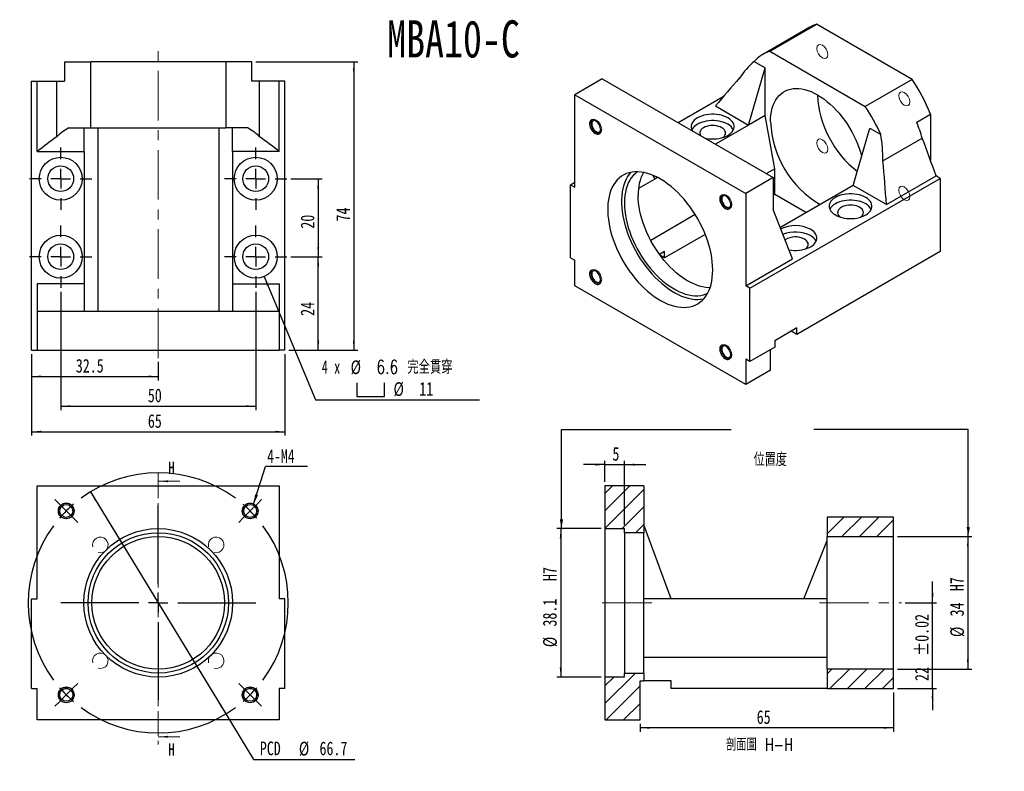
# Model space of a CAD drawing. Header units: millimetres. Extents: x 27 to 279, y 7 to 199.
import ezdxf

# ---------------------------------------------------------------- set-up
doc = ezdxf.new("R2010")
doc.units = ezdxf.units.MM
doc.linetypes.add('CENTER', pattern=[10.16, 6.35, -1.27, 1.27, -1.27])
doc.linetypes.add('CENTERX2', pattern=[20.32, 12.7, -2.54, 2.54, -2.54])
doc.layers.add('FORMAT', color=7, linetype='Continuous')
doc.styles.add('SLDTEXTSTYLE0', font='TXT', dxfattribs={"width": 0.75})
doc.styles.add('SLDTEXTSTYLE1', font='TXT', dxfattribs={"width": 0.75, "bigfont": 'bigfont'})
doc.styles.add('SLDTEXTSTYLE3', font='TXT', dxfattribs={"width": 0.666667})
doc.dimstyles.new('SLDDIMSTYLE0', dxfattribs={"dimtxt": 3.5, "dimasz": 2.5, "dimexe": 0, "dimexo": 0.0625, "dimgap": 0.875, "dimtad": 0, "dimtih": 1, "dimtoh": 1, "dimdec": 1, "dimrnd": 1e-09, "dimzin": 12, "dimdsep": 46, "dimtxsty": 'SLDTEXTSTYLE0', "dimsah": 1, "dimcen": 0, "dimadec": 0, "dimazin": 3, "dimtfac": 1, "dimtdec": 1, "dimtmove": 0, "dimatfit": 3, "dimfxl": 1, "dimfrac": 2, "dimtolj": 1, "dimtzin": 12, "dimarcsym": 0})
doc.dimstyles.new('SLDDIMSTYLE1', dxfattribs={"dimtxt": 0.18, "dimasz": 2.5, "dimexe": 0, "dimexo": 0.0625, "dimgap": 0, "dimtad": 0, "dimtih": 1, "dimtoh": 1, "dimdec": 0, "dimrnd": 1e-09, "dimzin": 0, "dimdsep": 46, "dimtxsty": 'Standard', "dimsah": 1, "dimcen": 0.09, "dimadec": 0, "dimazin": 0, "dimtfac": 2.5, "dimtdec": 0, "dimtofl": 0, "dimtmove": 0, "dimatfit": 3, "dimfxl": 1, "dimfrac": 2, "dimtolj": 1, "dimtzin": 0, "dimarcsym": 0})
doc.dimstyles.new('SLDDIMSTYLE2', dxfattribs={"dimtxt": 3.5, "dimasz": 2.5, "dimexe": 0, "dimexo": 0.0625, "dimgap": 0.875, "dimtad": 1, "dimrnd": 1e-09, "dimzin": 12, "dimdsep": 46, "dimtxsty": 'SLDTEXTSTYLE0', "dimsah": 1, "dimcen": 0.09, "dimadec": 0, "dimazin": 3, "dimtol": 1, "dimtp": 0.02, "dimtm": 0.02, "dimtfac": 1, "dimtmove": 0, "dimatfit": 0, "dimfxl": 1, "dimfrac": 2, "dimtolj": 1, "dimarcsym": 0})
doc.dimstyles.new('SLDDIMSTYLE3', dxfattribs={"dimtxt": 3.5, "dimasz": 2.5, "dimexe": 0, "dimexo": 0.0625, "dimgap": 0.875, "dimtad": 1, "dimrnd": 1e-09, "dimzin": 12, "dimdsep": 46, "dimtxsty": 'SLDTEXTSTYLE0', "dimsah": 1, "dimcen": 0.09, "dimadec": 0, "dimazin": 3, "dimtfac": 1, "dimtofl": 0, "dimtmove": 0, "dimatfit": 3, "dimfxl": 1, "dimfrac": 2, "dimtolj": 1, "dimtzin": 12, "dimarcsym": 0})
doc.dimstyles.new('SLDDIMSTYLE4', dxfattribs={"dimtxt": 3.5, "dimasz": 2.5, "dimexe": 0, "dimexo": 0.0625, "dimgap": 0.875, "dimtad": 1, "dimrnd": 1e-09, "dimzin": 12, "dimdsep": 46, "dimtxsty": 'SLDTEXTSTYLE0', "dimsah": 1, "dimcen": 0.09, "dimadec": 0, "dimazin": 3, "dimtfac": 1, "dimtmove": 0, "dimatfit": 0, "dimfxl": 1, "dimfrac": 2, "dimtolj": 1, "dimtzin": 12, "dimarcsym": 0})
doc.dimstyles.new('SLDDIMSTYLE5', dxfattribs={"dimtxt": 3.5, "dimasz": 2.5, "dimexe": 0, "dimexo": 0.0625, "dimgap": 0.875, "dimtad": 1, "dimdec": 1, "dimrnd": 1e-09, "dimzin": 12, "dimdsep": 46, "dimtxsty": 'SLDTEXTSTYLE0', "dimsah": 1, "dimcen": 0.09, "dimadec": 0, "dimazin": 3, "dimtfac": 1, "dimtdec": 1, "dimtofl": 0, "dimtmove": 0, "dimatfit": 3, "dimfxl": 1, "dimfrac": 2, "dimtolj": 1, "dimtzin": 12, "dimarcsym": 0})
doc.dimstyles.new('SLDDIMSTYLE7', dxfattribs={"dimtxt": 3.5, "dimasz": 2.5, "dimexe": 0, "dimexo": 0.0625, "dimgap": 0.875, "dimtad": 0, "dimtih": 1, "dimtoh": 1, "dimdec": 1, "dimrnd": 1e-09, "dimzin": 12, "dimdsep": 46, "dimtxsty": 'SLDTEXTSTYLE0', "dimsah": 1, "dimcen": 0, "dimadec": 0, "dimazin": 3, "dimtfac": 1, "dimtofl": 0, "dimtmove": 0, "dimatfit": 3, "dimfxl": 1, "dimfrac": 2, "dimtolj": 1, "dimtzin": 12, "dimarcsym": 0})

# ---------------------------------------------------------------- blocks, each defined once
blk = doc.blocks.new('_D')
at = {"layer": 'FORMAT', "color": 7}
for p, q in [((44.74, 78.23), (79.46, 21.28)), ((79.46, 21.28), (86.56, 9.63)), ((86.56, 9.63), (112.5, 9.63))]:
    blk.add_line(p, q, dxfattribs=at)
for points in [[(44.74, 78.23), (45.83, 75.97), (46.26, 76.23)], [(79.46, 21.28), (78.37, 23.55), (77.95, 23.29)]]:
    blk.add_solid(points, dxfattribs=at)
at = {"layer": 'FORMAT', "color": 7, "char_height": 3.5, "attachment_point": 1, "style": 'SLDTEXTSTYLE0'}
for s, insert in [('PCD', (88.15, 14.2)), ('%%c', (98.17, 14.14)), ('66.7', (103.45, 14.2))]:
    blk.add_mtext(s, dxfattribs=dict(at, insert=insert))
blk = doc.blocks.new('SW_NOTE_0')
at = {"layer": 'FORMAT', "color": 0}
blk.add_line((10.7, 0), (0, 0), dxfattribs=at)
at = {"layer": 'FORMAT', "color": 0, "insert": (0.4, 4.39), "char_height": 3.44, "attachment_point": 1, "style": 'SLDTEXTSTYLE0'}
blk.add_mtext('4-M4', dxfattribs=at)
blk = doc.blocks.new('SW_CENTERMARKSYMBOL_0')
at = {"layer": 'FORMAT', "color": 0}
for p, q in [((-48.93, 48.93), (-50.1, 50.1)), ((-47.16, 47.16), (-48.93, 48.93)), ((-23.58, 28.58), (-23.58, 48.58)), ((0, 47.16), (1.77, 48.93)), ((1.77, 48.93), (2.93, 50.1)), ((-47.16, 47.16), (-45.4, 45.4)), ((0, 47.16), (-1.77, 45.4)), ((-45.4, 45.4), (-44.23, 44.23)), ((-1.77, 45.4), (-2.93, 44.23)), ((-23.58, 23.58), (-23.58, 26.08)), ((-28.58, 23.58), (-48.58, 23.58)), ((-23.58, 23.58), (-26.08, 23.58)), ((-23.58, 23.58), (-23.58, 21.08)), ((-23.58, 23.58), (-21.08, 23.58)), ((-18.58, 23.58), (1.42, 23.58)), ((-23.58, 18.58), (-23.58, -1.42)), ((-45.4, 1.77), (-44.23, 2.93)), ((-1.77, 1.77), (-2.93, 2.93)), ((-47.16, 0), (-48.93, -1.77)), ((-47.16, 0), (-45.4, 1.77)), ((0, 0), (-1.77, 1.77)), ((0, 0), (1.77, -1.77)), ((-48.93, -1.77), (-50.1, -2.93)), ((1.77, -1.77), (2.93, -2.93))]:
    blk.add_line(p, q, dxfattribs=at)
for start, end in [(53.5901, 126.4099), (130.705, 135), (45, 49.295), (135, 139.295), (40.705, 45), (143.5901, 216.4099), (323.5901, 36.4099), (220.705, 225), (225, 229.295), (310.705, 315), (315, 319.295), (233.5901, 306.4099)]:
    blk.add_arc((-23.58, 23.58), 33.35, start, end, dxfattribs=at)
blk = doc.blocks.new('_D_1')
at = {"layer": 'FORMAT', "color": 7}
for p, q in [((260.63, 49.76), (260.63, 55.26)), ((253.63, 49.76), (261.63, 49.76)), ((260.63, 27.76), (260.63, 49.76)), ((251.63, 27.76), (261.63, 27.76)), ((260.63, 27.76), (260.63, 22.26))]:
    blk.add_line(p, q, dxfattribs=at)
for points in [[(260.63, 49.76), (260.88, 52.26), (260.38, 52.26)], [(260.63, 27.76), (260.38, 25.26), (260.88, 25.26)]]:
    blk.add_solid(points, dxfattribs=at)
at = {"layer": 'FORMAT', "color": 7, "char_height": 3.5, "attachment_point": 1, "rotation": 90, "style": 'SLDTEXTSTYLE0'}
for s, insert in [('±0.02', (256.12, 36.2)), ('22', (256.12, 29.72))]:
    blk.add_mtext(s, dxfattribs=dict(at, insert=insert))
blk = doc.blocks.new('_D_2')
at = {"layer": 'FORMAT', "color": 7}
for p, q in [((251.63, 66.76), (270.68, 66.76)), ((269.68, 66.76), (269.68, 32.76)), ((251.63, 32.76), (270.68, 32.76))]:
    blk.add_line(p, q, dxfattribs=at)
for points in [[(269.68, 66.76), (269.43, 64.26), (269.93, 64.26)], [(269.68, 32.76), (269.93, 35.26), (269.43, 35.26)]]:
    blk.add_solid(points, dxfattribs=at)
at = {"layer": 'FORMAT', "color": 7, "char_height": 3.5, "attachment_point": 1, "rotation": 90, "style": 'SLDTEXTSTYLE0'}
for s, insert in [('H7', (265.12, 52.76)), ('34', (265.12, 46.28)), ('%%c', (265.17, 41))]:
    blk.add_mtext(s, dxfattribs=dict(at, insert=insert))
blk = doc.blocks.new('_D_3')
at = {"layer": 'FORMAT', "color": 7}
for p, q in [((176.63, 80.76), (176.63, 86.21)), ((181.63, 69.81), (181.63, 86.21)), ((176.63, 85.21), (171.13, 85.21)), ((176.63, 85.21), (181.63, 85.21)), ((181.63, 85.21), (187.13, 85.21))]:
    blk.add_line(p, q, dxfattribs=at)
for points in [[(176.63, 85.21), (174.13, 85.46), (174.13, 84.96)], [(181.63, 85.21), (184.13, 84.96), (184.13, 85.46)]]:
    blk.add_solid(points, dxfattribs=at)
at = {"layer": 'FORMAT', "color": 7, "insert": (178.55, 89.73), "char_height": 3.5, "attachment_point": 1, "style": 'SLDTEXTSTYLE0'}
blk.add_mtext('5', dxfattribs=at)
blk = doc.blocks.new('_D_4')
at = {"layer": 'FORMAT', "color": 7}
for p, q in [((175.63, 68.81), (164.29, 68.81)), ((165.29, 68.81), (165.29, 30.71)), ((175.63, 30.71), (164.29, 30.71))]:
    blk.add_line(p, q, dxfattribs=at)
for points in [[(165.29, 68.81), (165.04, 66.31), (165.54, 66.31)], [(165.29, 30.71), (165.54, 33.21), (165.04, 33.21)]]:
    blk.add_solid(points, dxfattribs=at)
at = {"layer": 'FORMAT', "color": 7, "char_height": 3.5, "attachment_point": 1, "rotation": 90, "style": 'SLDTEXTSTYLE0'}
for s, insert in [('H7', (160.72, 55.37)), ('38.1', (160.72, 43.69)), ('%%c', (160.77, 38.41))]:
    blk.add_mtext(s, dxfattribs=dict(at, insert=insert))
blk = doc.blocks.new('_D_5')
at = {"layer": 'FORMAT', "color": 7}
for p, q in [((250.63, 26.76), (250.63, 16.72)), ((185.63, 18.76), (185.63, 16.72)), ((250.63, 17.72), (185.63, 17.72))]:
    blk.add_line(p, q, dxfattribs=at)
for points in [[(185.63, 17.72), (188.13, 17.47), (188.13, 17.97)], [(250.63, 17.72), (248.13, 17.97), (248.13, 17.47)]]:
    blk.add_solid(points, dxfattribs=at)
at = {"layer": 'FORMAT', "color": 7, "insert": (215.54, 22.23), "char_height": 3.5, "attachment_point": 1, "style": 'SLDTEXTSTYLE0'}
blk.add_mtext('65', dxfattribs=at)
blk = doc.blocks.new('_D_6')
at = {"layer": 'FORMAT', "color": 7}
for p, q in [((96.1, 158.54), (104.12, 158.54)), ((103.12, 158.54), (103.12, 138.54)), ((96.1, 138.54), (104.12, 138.54))]:
    blk.add_line(p, q, dxfattribs=at)
for points in [[(103.12, 158.54), (102.87, 156.04), (103.37, 156.04)], [(103.12, 138.54), (103.37, 141.04), (102.87, 141.04)]]:
    blk.add_solid(points, dxfattribs=at)
at = {"layer": 'FORMAT', "color": 7, "insert": (98.61, 145.73), "char_height": 3.5, "attachment_point": 1, "rotation": 90, "style": 'SLDTEXTSTYLE0'}
blk.add_mtext('20', dxfattribs=at)
blk = doc.blocks.new('_D_7')
at = {"layer": 'FORMAT', "color": 7}
for p, q in [((29.6, 113.54), (29.6, 106.81)), ((62.1, 111.54), (62.1, 106.81)), ((29.6, 107.81), (62.1, 107.81))]:
    blk.add_line(p, q, dxfattribs=at)
for points in [[(29.6, 107.81), (32.1, 107.56), (32.1, 108.06)], [(62.1, 107.81), (59.6, 108.06), (59.6, 107.56)]]:
    blk.add_solid(points, dxfattribs=at)
at = {"layer": 'FORMAT', "color": 7, "insert": (40.98, 112.32), "char_height": 3.5, "attachment_point": 1, "style": 'SLDTEXTSTYLE0'}
blk.add_mtext('32.5', dxfattribs=at)
blk = doc.blocks.new('_D_8')
at = {"layer": 'FORMAT', "color": 7}
for p, q in [((37.1, 129.54), (37.1, 99.2)), ((87.1, 129.54), (87.1, 99.2)), ((37.1, 100.2), (87.1, 100.2))]:
    blk.add_line(p, q, dxfattribs=at)
for points in [[(37.1, 100.2), (39.6, 99.95), (39.6, 100.45)], [(87.1, 100.2), (84.6, 100.45), (84.6, 99.95)]]:
    blk.add_solid(points, dxfattribs=at)
at = {"layer": 'FORMAT', "color": 7, "insert": (59.44, 104.72), "char_height": 3.5, "attachment_point": 1, "style": 'SLDTEXTSTYLE0'}
blk.add_mtext('50', dxfattribs=at)
blk = doc.blocks.new('_D_9')
at = {"layer": 'FORMAT', "color": 7}
for p, q in [((29.6, 113.54), (29.6, 92.65)), ((94.6, 113.54), (94.6, 92.65)), ((29.6, 93.65), (94.6, 93.65))]:
    blk.add_line(p, q, dxfattribs=at)
for points in [[(29.6, 93.65), (32.1, 93.4), (32.1, 93.9)], [(94.6, 93.65), (92.1, 93.9), (92.1, 93.4)]]:
    blk.add_solid(points, dxfattribs=at)
at = {"layer": 'FORMAT', "color": 7, "insert": (59.44, 98.16), "char_height": 3.5, "attachment_point": 1, "style": 'SLDTEXTSTYLE0'}
blk.add_mtext('65', dxfattribs=at)
blk = doc.blocks.new('SW_SYMBOL_HOLE_SPOT')
at = {"layer": 'FORMAT', "color": 0}
for p, q in [((0, 875), (0, 75)), ((1600, 75), (1600, 875)), ((0, 75), (1600, 75))]:
    blk.add_line(p, q, dxfattribs=at)
blk = doc.blocks.new('_D_10')
at = {"layer": 'FORMAT'}
for p, q in [((89.22, 133.47), (102.43, 101.82)), ((102.43, 101.82), (144.43, 101.82))]:
    blk.add_line(p, q, dxfattribs=at)
blk.add_solid([(89.22, 133.47), (89.95, 131.06), (90.41, 131.26)], dxfattribs=at)
at = {"layer": 'FORMAT', "xscale": 0.0044707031, "yscale": 0.0044707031, "zscale": 0.0044707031}
blk.add_blockref('SW_SYMBOL_HOLE_SPOT', (112.98, 102.31), dxfattribs=at)
at = {"layer": 'FORMAT', "char_height": 3.5, "attachment_point": 1}
for s, insert, style in [('4 x', (104.02, 112), 'SLDTEXTSTYLE3'), ('%%c', (111.43, 111.95), 'SLDTEXTSTYLE0'), ('6.6 \\M+18AAE\\M+19153\\M+18AD1\\M+190FA', (118.02, 112), 'SLDTEXTSTYLE1'), ('%%c', (122.43, 106.34), 'SLDTEXTSTYLE0'), ('11', (129.02, 106.39), 'SLDTEXTSTYLE0')]:
    blk.add_mtext(s, dxfattribs=dict(at, insert=insert, style=style))
blk = doc.blocks.new('_D_11')
at = {"layer": 'FORMAT', "color": 7}
for p, q in [((96.1, 138.54), (104.12, 138.54)), ((103.12, 114.54), (103.12, 138.54)), ((95.6, 114.54), (104.12, 114.54))]:
    blk.add_line(p, q, dxfattribs=at)
for points in [[(103.12, 138.54), (102.87, 136.04), (103.37, 136.04)], [(103.12, 114.54), (103.37, 117.04), (102.87, 117.04)]]:
    blk.add_solid(points, dxfattribs=at)
at = {"layer": 'FORMAT', "color": 7, "insert": (98.61, 123.37), "char_height": 3.5, "attachment_point": 1, "rotation": 90, "style": 'SLDTEXTSTYLE0'}
blk.add_mtext('24', dxfattribs=at)
blk = doc.blocks.new('_D_12')
at = {"layer": 'FORMAT', "color": 7}
for p, q in [((87.1, 188.54), (113.24, 188.54)), ((112.24, 188.54), (112.24, 114.54)), ((95.6, 114.54), (113.24, 114.54))]:
    blk.add_line(p, q, dxfattribs=at)
for points in [[(112.24, 188.54), (111.99, 186.04), (112.49, 186.04)], [(112.24, 114.54), (112.49, 117.04), (111.99, 117.04)]]:
    blk.add_solid(points, dxfattribs=at)
at = {"layer": 'FORMAT', "color": 7, "insert": (107.73, 147.58), "char_height": 3.5, "attachment_point": 1, "rotation": 90, "style": 'SLDTEXTSTYLE0'}
blk.add_mtext('74', dxfattribs=at)
blk = doc.blocks.new('SW_CENTERMARKSYMBOL_1')
at = {"layer": 'FORMAT', "color": 0}
for p, q in [((0, 5), (0, 8)), ((-5, 0), (-8, 0)), ((0, 0), (-2.5, 0)), ((0, 0), (0, 2.5)), ((0, 0), (0, -2.5)), ((0, 0), (2.5, 0)), ((5, 0), (8, 0)), ((0, -5), (0, -8))]:
    blk.add_line(p, q, dxfattribs=at)
blk = doc.blocks.new('SW_CENTERMARKSYMBOL_2')
at = {"layer": 'FORMAT', "color": 0}
for p, q in [((0, 5), (0, 8)), ((-5, 0), (-8, 0)), ((0, 0), (-2.5, 0)), ((0, 0), (0, 2.5)), ((0, 0), (0, -2.5)), ((0, 0), (2.5, 0)), ((5, 0), (8, 0)), ((0, -5), (0, -8))]:
    blk.add_line(p, q, dxfattribs=at)
blk = doc.blocks.new('SW_CENTERMARKSYMBOL_3')
at = {"layer": 'FORMAT', "color": 0}
for p, q in [((0, 5), (0, 8)), ((-5, 0), (-8, 0)), ((0, 0), (-2.5, 0)), ((0, 0), (0, 2.5)), ((0, 0), (0, -2.5)), ((0, 0), (2.5, 0)), ((5, 0), (8, 0)), ((0, -5), (0, -8))]:
    blk.add_line(p, q, dxfattribs=at)
blk = doc.blocks.new('SW_CENTERMARKSYMBOL_4')
at = {"layer": 'FORMAT', "color": 0}
for p, q in [((0, 5), (0, 8)), ((-5, 0), (-8, 0)), ((0, 0), (-2.5, 0)), ((0, 0), (0, 2.5)), ((0, 0), (0, -2.5)), ((0, 0), (2.5, 0)), ((5, 0), (8, 0)), ((0, -5), (0, -8))]:
    blk.add_line(p, q, dxfattribs=at)

msp = doc.modelspace()

# ---------------------------------------------------------------- hatches: boundary and pattern name
at = {"linetype": 'Continuous', "lineweight": 18}
h = msp.add_hatch(dxfattribs=at)
h.set_pattern_fill('ANSI31', style=0)
h.paths.add_polyline_path([(186.629, 67.758), (186.629, 79.758), (176.629, 79.758), (176.629, 68.808), (181.629, 68.808), (181.629, 67.758)], flags=0)
h = msp.add_hatch(dxfattribs=at)
h.set_pattern_fill('ANSI31', style=0)
h.paths.add_polyline_path([(250.629, 66.758), (250.629, 71.758), (233.629, 71.758), (233.629, 66.758)], flags=0)
h = msp.add_hatch(dxfattribs=at)
h.set_pattern_fill('ANSI31', style=0)
h.paths.add_polyline_path([(181.629, 31.758), (181.629, 30.708), (176.629, 30.708), (176.629, 19.758), (185.629, 19.758), (185.629, 29.758), (186.629, 29.758), (186.629, 31.758)], flags=0)
h = msp.add_hatch(dxfattribs=at)
h.set_pattern_fill('ANSI31', style=0)
h.paths.add_polyline_path([(233.629, 32.758), (233.629, 27.758), (250.629, 27.758), (250.629, 32.758)], flags=0)

# ---------------------------------------------------------------- linework, layer by layer
at = {"color": 7, "linetype": 'Continuous', "lineweight": 25}
for p, q in [((229.132, 197.372), (217.111, 190.432)), ((218.863, 191.217), (230.883, 198.156)), ((255.378, 184.016), (230.883, 198.156)), ((218.863, 191.217), (243.357, 177.076)), ((38.102, 188.544), (38.102, 183.544)), ((38.102, 188.544), (44.781, 188.544)), ((79.422, 188.544), (44.781, 188.544)), ((44.781, 171.544), (44.781, 188.544)), ((79.422, 188.544), (79.422, 171.544)), ((86.102, 188.544), (79.422, 188.544)), ((86.102, 183.544), (86.102, 188.544)), ((213.432, 172.306), (217.675, 187.003)), ((214.862, 188.627), (217.675, 187.003)), ((217.675, 174.755), (217.675, 187.003)), ((29.602, 114.544), (29.602, 183.544)), ((29.602, 183.544), (31.102, 183.544)), ((31.102, 165.544), (31.102, 183.544)), ((31.102, 183.544), (36.102, 183.544)), ((36.102, 169.301), (36.102, 183.544)), ((36.102, 183.544), (38.102, 183.544)), ((88.102, 183.544), (86.102, 183.544)), ((88.102, 169.301), (88.102, 183.544)), ((93.102, 183.544), (88.102, 183.544)), ((93.102, 165.544), (93.102, 183.544)), ((94.602, 183.544), (93.102, 183.544)), ((94.602, 114.544), (94.602, 183.544)), ((175.956, 184.148), (168.885, 180.066)), ((175.956, 184.148), (219.796, 158.839)), ((255.378, 184.016), (243.357, 177.076)), ((168.885, 156.386), (168.885, 180.066)), ((168.885, 180.066), (212.725, 154.757)), ((195.404, 172.92), (206.942, 179.58)), ((204.947, 177.204), (213.432, 172.306)), ((217.675, 174.755), (213.432, 172.306)), ((220.15, 161.078), (217.675, 174.755)), ((256.566, 173.061), (260.101, 175.102)), ((260.101, 175.102), (260.101, 163.223)), ((213.432, 172.306), (204.95, 167.409)), ((39.123, 171.544), (44.781, 171.544)), ((43.102, 165.544), (43.102, 171.544)), ((44.781, 171.544), (79.422, 171.544)), ((46.602, 171.544), (46.602, 124.544)), ((77.602, 171.544), (77.602, 124.544)), ((85.08, 171.544), (79.422, 171.544)), ((81.102, 165.544), (81.102, 171.544)), ((240.302, 156.794), (244.545, 171.492)), ((244.545, 171.492), (247.358, 169.868)), ((247.909, 163.14), (257.98, 168.954)), ((31.102, 165.544), (43.102, 165.544)), ((43.102, 165.544), (43.102, 131.544)), ((93.102, 165.544), (81.102, 165.544)), ((81.102, 165.544), (81.102, 131.544)), ((189.391, 158.427), (189.025, 159.361)), ((220.15, 161.078), (218.034, 159.857)), ((220.15, 154.546), (220.15, 161.078)), ((248.788, 151.896), (261.516, 159.243)), ((262.576, 158.631), (261.516, 159.243)), ((167.824, 156.998), (168.885, 157.611)), ((167.824, 138.218), (167.824, 156.998)), ((167.824, 156.998), (168.885, 156.386)), ((189.391, 158.427), (185.237, 156.029)), ((190.118, 158.847), (189.391, 158.427)), ((219.796, 158.839), (212.725, 154.757)), ((213.786, 130.465), (262.576, 158.631)), ((219.796, 158.839), (219.796, 150.674)), ((240.302, 156.794), (221.62, 146.009)), ((248.788, 151.896), (240.302, 156.794)), ((262.576, 158.631), (262.576, 139.851)), ((212.725, 154.757), (212.725, 131.077)), ((220.15, 154.546), (219.796, 154.342)), ((220.15, 154.546), (228.279, 149.853)), ((199.787, 149.323), (188.361, 142.727)), ((224.746, 138.017), (219.796, 150.674)), ((202.348, 144.269), (191.866, 138.218)), ((191.866, 139.851), (190.609, 139.126)), ((191.866, 138.218), (191.866, 139.851)), ((262.576, 139.851), (225.807, 118.624)), ((167.824, 138.218), (168.885, 137.606)), ((168.885, 131.073), (168.885, 137.606)), ((191.866, 138.218), (190.842, 138.809)), ((212.725, 131.077), (224.746, 138.017)), ((43.102, 131.544), (31.102, 131.544)), ((31.102, 131.544), (31.102, 124.544)), ((43.102, 131.544), (43.102, 124.544)), ((81.102, 131.544), (93.102, 131.544)), ((81.102, 131.544), (81.102, 124.544)), ((93.102, 131.544), (93.102, 124.544)), ((212.725, 105.765), (168.885, 131.073)), ((213.786, 130.465), (212.725, 131.077)), ((213.786, 111.685), (213.786, 130.465)), ((31.102, 124.544), (93.102, 124.544)), ((31.102, 124.544), (31.102, 114.544)), ((93.102, 124.544), (93.102, 114.544)), ((225.807, 120.257), (220.15, 116.991)), ((225.807, 118.624), (224.392, 119.441)), ((225.807, 118.624), (225.807, 120.257)), ((220.15, 116.991), (220.15, 115.358)), ((29.602, 114.544), (31.102, 114.544)), ((31.102, 114.544), (93.102, 114.544)), ((94.602, 114.544), (93.102, 114.544)), ((220.15, 115.358), (213.786, 111.685)), ((219.089, 109.438), (219.089, 114.746)), ((213.786, 111.685), (212.725, 112.297)), ((212.725, 112.297), (212.725, 105.765)), ((219.089, 109.438), (212.725, 105.765)), ((31.102, 50.758), (31.102, 79.758)), ((31.102, 79.758), (93.102, 79.758)), ((93.102, 79.758), (93.102, 50.758)), ((176.629, 79.758), (176.629, 68.808)), ((186.629, 79.758), (176.629, 79.758)), ((186.629, 79.758), (186.629, 67.758)), ((233.629, 71.758), (233.629, 66.758)), ((250.629, 71.758), (233.629, 71.758)), ((250.629, 66.758), (250.629, 71.758)), ((176.629, 68.808), (181.629, 68.808)), ((176.629, 68.808), (176.629, 30.708)), ((181.629, 67.758), (181.629, 68.808)), ((193.629, 50.758), (186.629, 69.758)), ((186.629, 67.758), (181.629, 67.758)), ((181.629, 67.758), (181.629, 31.758)), ((186.629, 31.758), (186.629, 67.758)), ((227.629, 50.758), (233.629, 65.758)), ((233.629, 32.758), (233.629, 66.758)), ((233.629, 66.758), (250.629, 66.758)), ((250.629, 32.758), (250.629, 66.758)), ((29.602, 27.758), (29.602, 50.758)), ((29.602, 50.758), (31.102, 50.758)), ((94.602, 50.758), (93.102, 50.758)), ((94.602, 27.758), (94.602, 50.758)), ((193.629, 50.758), (186.629, 50.758)), ((227.629, 50.758), (193.629, 50.758)), ((233.629, 50.758), (227.629, 50.758)), ((233.629, 35.758), (186.629, 35.758)), ((176.629, 30.708), (176.629, 19.758)), ((181.629, 30.708), (176.629, 30.708)), ((181.629, 31.758), (186.629, 31.758)), ((181.629, 30.708), (181.629, 31.758)), ((186.629, 31.758), (186.629, 29.758)), ((250.629, 32.758), (233.629, 32.758)), ((233.629, 32.758), (233.629, 27.758)), ((250.629, 27.758), (250.629, 32.758)), ((185.629, 19.758), (185.629, 29.758)), ((185.629, 29.758), (186.629, 29.758)), ((193.629, 29.758), (186.629, 29.758)), ((193.629, 27.758), (193.629, 29.758)), ((29.602, 27.758), (31.102, 27.758)), ((31.102, 19.758), (31.102, 27.758)), ((38.988, 27.758), (38.051, 27.758)), ((86.152, 27.758), (85.215, 27.758)), ((93.102, 27.758), (93.102, 19.758)), ((94.602, 27.758), (93.102, 27.758)), ((233.629, 27.758), (193.629, 27.758)), ((233.629, 27.758), (250.629, 27.758)), ((93.102, 19.758), (31.102, 19.758)), ((176.629, 19.758), (185.629, 19.758))]:
    msp.add_line(p, q, dxfattribs=at)
at = {"color": 7, "linetype": 'CENTER', "lineweight": 18}
msp.add_line((62.102, 82.939), (62.102, 13.427), dxfattribs=at)
at = {"color": 7, "linetype": 'Continuous', "lineweight": 18}
for p, q in [((67.602, 80.939), (62.102, 80.939)), ((67.602, 15.427), (62.102, 15.427))]:
    msp.add_line(p, q, dxfattribs=at)
at = {"color": 7, "linetype": 'Continuous', "lineweight": 18, "flags": 128}
for points in [[(232.366, 189.523), (232.907, 189.334), (233.366, 189.424), (233.672, 189.776), (233.78, 190.339), (233.672, 191.026), (233.366, 191.733), (232.907, 192.352), (232.366, 192.789), (231.825, 192.977), (231.366, 192.888), (231.059, 192.535), (230.951, 191.972), (231.059, 191.285), (231.366, 190.578), (231.825, 189.959), (232.366, 189.523)], [(251.951, 179.849), (252.059, 179.162), (252.366, 178.455), (252.825, 177.836), (253.366, 177.4), (253.907, 177.211), (254.366, 177.301), (254.672, 177.653), (254.78, 178.216), (254.672, 178.903), (254.366, 179.61), (253.907, 180.229), (253.366, 180.666), (252.825, 180.854), (252.366, 180.765), (252.059, 180.412), (251.951, 179.849)], [(172.981, 172.767), (173.089, 173.329), (173.395, 173.682), (173.854, 173.771), (174.395, 173.583), (174.936, 173.146), (175.395, 172.528), (175.702, 171.821), (175.809, 171.134), (175.702, 170.571), (175.395, 170.218), (174.936, 170.129), (174.395, 170.317), (173.854, 170.754), (173.395, 171.373), (173.089, 172.079), (172.981, 172.767)], [(233.78, 166.089), (233.672, 166.776), (233.366, 167.483), (232.907, 168.102), (232.366, 168.539), (231.825, 168.727), (231.366, 168.638), (231.059, 168.285), (230.951, 167.722), (231.059, 167.035), (231.366, 166.328), (231.825, 165.709), (232.366, 165.273), (232.907, 165.084), (233.366, 165.174), (233.672, 165.526), (233.78, 166.089)], [(253.366, 156.416), (252.825, 156.604), (252.366, 156.515), (252.059, 156.162), (251.951, 155.599), (252.059, 154.912), (252.366, 154.205), (252.825, 153.586), (253.366, 153.15), (253.907, 152.961), (254.366, 153.051), (254.672, 153.403), (254.78, 153.966), (254.672, 154.653), (254.366, 155.36), (253.907, 155.979), (253.366, 156.416)], [(207.745, 154.331), (208.286, 153.894), (208.745, 153.275), (209.052, 152.568), (209.159, 151.881), (209.052, 151.318), (208.745, 150.966), (208.286, 150.876), (207.745, 151.064), (207.204, 151.501), (206.745, 152.12), (206.439, 152.827), (206.331, 153.514), (206.439, 154.077), (206.745, 154.43), (207.204, 154.519), (207.745, 154.331)], [(174.395, 131.806), (173.854, 132.242), (173.395, 132.861), (173.089, 133.568), (172.981, 134.255), (173.089, 134.818), (173.395, 135.171), (173.854, 135.26), (174.395, 135.072), (174.936, 134.635), (175.395, 134.016), (175.702, 133.309), (175.809, 132.622), (175.702, 132.06), (175.395, 131.707), (174.936, 131.618), (174.395, 131.806)], [(209.159, 113.37), (209.052, 112.807), (208.745, 112.454), (208.286, 112.365), (207.745, 112.553), (207.204, 112.99), (206.745, 113.609), (206.439, 114.316), (206.331, 115.003), (206.439, 115.565), (206.745, 115.918), (207.204, 116.007), (207.745, 115.819), (208.286, 115.383), (208.745, 114.764), (209.052, 114.057), (209.159, 113.37)]]:
    msp.add_lwpolyline(points, dxfattribs=at)
at = {"color": 7, "linetype": 'Continuous', "lineweight": 25, "flags": 128}
for points in [[(219.089, 173.122), (219.117, 174.053), (219.201, 174.948), (219.341, 175.801), (219.535, 176.61), (219.783, 177.37), (220.084, 178.078), (220.437, 178.73), (220.839, 179.324), (221.289, 179.857), (221.785, 180.326), (222.325, 180.729), (222.905, 181.064), (223.524, 181.33), (224.178, 181.525), (224.864, 181.649), (225.58, 181.7), (226.321, 181.679), (227.085, 181.586), (227.867, 181.421), (228.664, 181.185), (229.473, 180.88), (230.29, 180.505), (231.11, 180.064), (231.93, 179.558), (232.747, 178.99), (233.556, 178.362), (234.353, 177.677), (235.136, 176.939), (235.899, 176.15), (236.64, 175.315), (237.356, 174.437), (238.042, 173.521), (238.696, 172.571), (239.315, 171.591), (239.895, 170.586), (240.435, 169.56), (240.931, 168.518), (241.381, 167.466), (241.783, 166.408), (242.136, 165.348), (242.437, 164.292), (242.451, 164.238)], [(208.129, 174.143), (207.632, 174.397), (207.085, 174.615), (206.497, 174.793), (205.876, 174.929), (205.231, 175.021), (204.572, 175.067), (203.908, 175.067), (203.249, 175.021), (202.604, 174.929), (201.983, 174.793), (201.395, 174.615), (200.848, 174.397), (200.351, 174.143), (199.91, 173.856), (199.533, 173.54), (199.225, 173.201), (198.989, 172.842), (198.83, 172.47), (198.75, 172.089), (198.75, 171.706), (198.83, 171.325), (198.989, 170.953), (199.08, 170.798)], [(175.562, 170.97), (175.533, 171.32), (175.446, 171.689), (175.305, 172.063), (175.116, 172.426), (174.887, 172.763), (174.627, 173.061), (174.347, 173.306), (174.057, 173.49), (173.771, 173.605), (173.499, 173.646), (173.253, 173.611), (173.044, 173.501), (172.878, 173.322), (172.764, 173.081), (172.705, 172.787), (172.705, 172.452), (172.764, 172.091), (172.878, 171.717), (173.044, 171.347), (173.253, 170.995), (173.499, 170.677), (173.771, 170.404), (174.057, 170.188), (174.347, 170.037), (174.627, 169.959), (174.887, 169.957), (175.116, 170.029), (175.305, 170.174), (175.446, 170.385), (175.533, 170.655), (175.562, 170.97)], [(174.27, 173.362), (174.136, 173.414), (173.889, 173.456), (173.668, 173.423), (173.483, 173.317), (173.344, 173.142), (173.258, 172.907), (173.228, 172.624), (173.258, 172.307), (173.344, 171.972), (173.483, 171.637), (173.668, 171.317), (173.889, 171.028), (174.136, 170.786), (174.395, 170.603), (174.655, 170.487), (174.901, 170.444), (175.123, 170.477), (175.307, 170.584), (175.446, 170.759), (175.533, 170.994), (175.555, 171.135)], [(208.129, 172.51), (207.632, 172.764), (207.085, 172.982), (206.497, 173.16), (205.876, 173.296), (205.231, 173.388), (204.572, 173.434), (203.908, 173.434), (203.249, 173.388), (202.604, 173.296), (201.983, 173.16), (201.395, 172.982), (200.848, 172.764), (200.351, 172.51), (199.91, 172.223), (199.533, 171.907), (199.225, 171.568), (198.989, 171.209), (198.925, 171.081)], [(206.573, 171.612), (206.18, 171.806), (205.738, 171.962), (205.26, 172.076), (204.756, 172.146), (204.24, 172.17), (203.724, 172.146), (203.22, 172.076), (202.742, 171.962), (202.3, 171.806), (201.907, 171.612), (201.57, 171.384), (201.3, 171.13), (201.102, 170.853), (200.981, 170.563), (200.94, 170.265), (200.981, 169.967), (201.102, 169.676), (201.142, 169.608)], [(202.335, 168.919), (202.604, 168.866), (203.249, 168.775), (203.908, 168.728), (204.572, 168.728), (205.231, 168.775), (205.876, 168.866), (206.497, 169.002), (207.085, 169.181), (207.632, 169.398), (208.129, 169.653), (208.57, 169.94), (208.947, 170.255), (209.255, 170.595), (209.491, 170.953), (209.65, 171.325), (209.73, 171.706), (209.73, 172.089), (209.65, 172.47), (209.491, 172.842), (209.255, 173.201), (208.947, 173.54), (208.57, 173.856), (208.129, 174.143)], [(206.859, 169.106), (206.91, 169.145), (207.18, 169.4), (207.378, 169.676), (207.499, 169.967), (207.54, 170.265), (207.499, 170.563), (207.378, 170.853), (207.18, 171.13), (206.91, 171.384), (206.573, 171.612)], [(204.275, 135.139), (204.247, 136.162), (204.162, 137.214), (204.022, 138.289), (203.826, 139.384), (203.575, 140.493), (203.271, 141.613), (202.914, 142.738), (202.507, 143.864), (202.05, 144.986), (201.547, 146.1), (200.998, 147.2), (200.407, 148.282), (199.775, 149.341), (199.106, 150.374), (198.402, 151.375), (197.666, 152.341), (196.901, 153.267), (196.111, 154.15), (195.298, 154.986), (194.467, 155.771), (193.62, 156.502), (192.761, 157.176), (191.894, 157.79), (191.023, 158.342), (190.151, 158.829), (189.281, 159.25), (188.418, 159.602), (187.565, 159.884), (186.725, 160.095), (185.903, 160.234), (185.101, 160.3), (184.323, 160.293), (183.572, 160.213), (182.852, 160.061), (182.165, 159.837), (181.514, 159.542), (180.902, 159.177), (180.332, 158.744), (179.806, 158.244), (179.325, 157.68), (178.893, 157.055), (178.511, 156.37), (178.18, 155.628), (177.903, 154.834), (177.679, 153.989), (177.511, 153.098), (177.398, 152.164), (177.342, 151.191), (177.342, 150.184), (177.398, 149.146), (177.511, 148.082), (177.679, 146.996), (177.903, 145.893), (178.18, 144.778), (178.511, 143.655), (178.893, 142.529), (179.325, 141.404), (179.806, 140.286), (180.332, 139.178), (180.902, 138.087), (181.514, 137.016), (182.165, 135.969), (182.852, 134.952), (183.572, 133.968), (184.323, 133.021), (185.101, 132.116), (185.903, 131.256), (186.725, 130.446), (187.565, 129.687), (188.418, 128.984), (189.281, 128.339), (190.151, 127.756), (191.023, 127.236), (191.894, 126.782), (192.761, 126.396), (193.62, 126.078), (194.467, 125.832), (195.298, 125.657), (196.111, 125.555), (196.901, 125.525), (197.666, 125.568), (198.402, 125.684), (199.106, 125.872), (199.775, 126.132), (200.407, 126.462), (200.998, 126.862), (201.547, 127.328), (202.05, 127.86), (202.507, 128.455), (202.914, 129.111), (203.271, 129.824), (203.575, 130.593), (203.826, 131.413), (204.022, 132.281), (204.162, 133.194), (204.247, 134.148), (204.275, 135.139)], [(183.214, 160.147), (182.861, 159.721), (182.429, 159.096), (182.047, 158.411), (181.716, 157.669), (181.438, 156.875), (181.215, 156.03), (181.046, 155.139), (180.934, 154.205), (180.877, 153.232), (180.877, 152.225), (180.934, 151.187), (181.046, 150.123), (181.215, 149.037), (181.438, 147.934), (181.716, 146.819), (182.047, 145.696), (182.429, 144.57), (182.861, 143.445), (183.341, 142.327), (183.867, 141.219), (184.438, 140.128), (185.05, 139.057), (185.7, 138.01), (186.388, 136.993), (187.108, 136.009), (187.859, 135.062), (188.637, 134.157), (189.439, 133.297), (190.261, 132.487), (191.101, 131.728), (191.954, 131.025), (192.817, 130.38), (193.686, 129.797), (194.559, 129.277), (195.43, 128.823), (196.297, 128.437), (197.155, 128.119), (198.002, 127.873), (198.834, 127.698), (199.646, 127.596), (200.436, 127.566), (201.201, 127.609), (201.932, 127.724)], [(184.958, 160.304), (184.901, 160.265), (184.352, 159.831), (183.847, 159.332), (183.389, 158.768), (182.981, 158.143), (182.623, 157.459), (182.317, 156.718), (182.065, 155.926), (181.868, 155.084), (181.726, 154.197), (181.641, 153.269), (181.613, 152.304), (181.641, 151.306), (181.726, 150.279), (181.868, 149.229), (182.065, 148.16), (182.317, 147.076), (182.623, 145.983), (182.981, 144.885), (183.389, 143.788), (183.847, 142.696), (184.352, 141.614), (184.901, 140.547), (185.492, 139.499), (186.123, 138.476), (186.791, 137.482), (187.492, 136.521), (188.224, 135.598), (188.983, 134.717), (189.766, 133.881), (190.57, 133.095), (191.39, 132.362), (192.223, 131.685), (193.066, 131.068), (193.915, 130.512), (194.766, 130.021), (195.615, 129.597), (196.458, 129.241), (197.291, 128.955), (198.111, 128.741), (198.915, 128.6), (199.698, 128.531), (200.457, 128.536), (201.189, 128.614), (201.89, 128.765), (202.558, 128.988), (202.939, 129.156)], [(203.565, 130.565), (203.234, 130.572), (202.451, 130.641), (201.647, 130.782), (200.827, 130.996), (199.993, 131.282), (199.15, 131.638), (198.301, 132.062), (197.451, 132.553), (196.602, 133.109), (195.759, 133.726), (194.925, 134.403), (194.105, 135.136), (193.302, 135.922), (192.518, 136.758), (191.759, 137.639), (191.027, 138.562), (190.326, 139.523), (189.659, 140.517), (189.028, 141.54), (188.436, 142.588), (187.887, 143.655), (187.383, 144.737), (186.925, 145.829), (186.516, 146.926), (186.158, 148.024), (185.852, 149.117), (185.6, 150.201), (185.403, 151.27), (185.262, 152.32), (185.177, 153.347), (185.148, 154.345)], [(208.912, 151.718), (208.883, 152.068), (208.796, 152.437), (208.655, 152.811), (208.466, 153.173), (208.237, 153.51), (207.977, 153.808), (207.697, 154.054), (207.407, 154.238), (207.121, 154.352), (206.849, 154.393), (206.603, 154.358), (206.394, 154.249), (206.228, 154.07), (206.114, 153.828), (206.055, 153.534), (206.055, 153.2), (206.114, 152.838), (206.228, 152.465), (206.394, 152.095), (206.603, 151.743), (206.849, 151.424), (207.121, 151.151), (207.407, 150.935), (207.697, 150.785), (207.977, 150.707), (208.237, 150.704), (208.466, 150.777), (208.655, 150.921), (208.796, 151.133), (208.883, 151.402), (208.912, 151.718)], [(207.62, 154.11), (207.486, 154.161), (207.239, 154.204), (207.018, 154.171), (206.833, 154.064), (206.694, 153.889), (206.608, 153.654), (206.578, 153.371), (206.608, 153.054), (206.694, 152.72), (206.833, 152.384), (207.018, 152.064), (207.239, 151.776), (207.486, 151.534), (207.745, 151.35), (208.005, 151.234), (208.251, 151.191), (208.473, 151.224), (208.657, 151.331), (208.796, 151.506), (208.883, 151.741), (208.905, 151.883)], [(243.484, 153.733), (242.987, 153.987), (242.441, 154.205), (241.853, 154.383), (241.232, 154.519), (240.587, 154.611), (239.927, 154.657), (239.263, 154.657), (238.604, 154.611), (237.959, 154.519), (237.338, 154.383), (236.75, 154.205), (236.203, 153.987), (235.706, 153.733), (235.266, 153.446), (234.889, 153.13), (234.58, 152.791), (234.344, 152.432), (234.185, 152.06), (234.105, 151.679), (234.105, 151.296), (234.185, 150.915), (234.344, 150.543), (234.58, 150.184), (234.889, 149.845), (235.266, 149.529), (235.706, 149.242), (236.203, 148.988), (236.75, 148.77), (237.338, 148.592), (237.959, 148.456), (238.604, 148.364), (239.263, 148.318), (239.927, 148.318), (240.587, 148.364), (241.232, 148.456), (241.853, 148.592), (242.441, 148.77), (242.987, 148.988), (243.484, 149.242), (243.925, 149.529), (244.302, 149.845), (244.611, 150.184), (244.846, 150.543), (245.005, 150.915), (245.085, 151.296), (245.085, 151.679), (245.005, 152.06), (244.846, 152.432), (244.611, 152.791), (244.302, 153.13), (243.925, 153.446), (243.484, 153.733)], [(243.484, 152.1), (242.987, 152.354), (242.441, 152.572), (241.853, 152.75), (241.232, 152.886), (240.587, 152.978), (239.927, 153.024), (239.263, 153.024), (238.604, 152.978), (237.959, 152.886), (237.338, 152.75), (236.75, 152.572), (236.203, 152.354), (235.706, 152.1), (235.266, 151.813), (234.889, 151.497), (234.58, 151.158), (234.344, 150.799), (234.28, 150.671)], [(241.929, 151.202), (241.535, 151.396), (241.093, 151.552), (240.615, 151.666), (240.112, 151.736), (239.595, 151.759), (239.079, 151.736), (238.576, 151.666), (238.097, 151.552), (237.656, 151.396), (237.262, 151.202), (236.926, 150.974), (236.655, 150.719), (236.457, 150.443), (236.336, 150.152), (236.295, 149.854), (236.336, 149.556), (236.457, 149.266), (236.655, 148.99), (236.926, 148.735), (236.976, 148.696)], [(242.215, 148.696), (242.265, 148.735), (242.536, 148.99), (242.734, 149.266), (242.855, 149.556), (242.895, 149.854), (242.855, 150.152), (242.734, 150.443), (242.536, 150.719), (242.265, 150.974), (241.929, 151.202)], [(223.859, 140.285), (224.462, 140.2), (225.121, 140.154), (225.785, 140.154), (226.445, 140.2), (227.089, 140.292), (227.71, 140.428), (228.299, 140.606), (228.845, 140.824), (229.342, 141.078), (229.783, 141.365), (230.16, 141.681), (230.469, 142.02), (230.704, 142.379), (230.863, 142.751), (230.943, 143.132), (230.943, 143.515), (230.863, 143.896), (230.704, 144.268), (230.469, 144.627), (230.16, 144.966), (229.783, 145.282), (229.342, 145.569)], [(228.072, 140.532), (228.123, 140.571), (228.394, 140.825), (228.592, 141.102), (228.713, 141.392), (228.753, 141.69), (228.713, 141.988), (228.592, 142.279), (228.394, 142.555), (228.123, 142.81), (227.787, 143.037)], [(175.562, 132.459), (175.533, 132.809), (175.446, 133.178), (175.305, 133.552), (175.116, 133.915), (174.887, 134.252), (174.627, 134.549), (174.347, 134.795), (174.057, 134.979), (173.771, 135.094), (173.499, 135.134), (173.253, 135.099), (173.044, 134.99), (172.878, 134.811), (172.764, 134.569), (172.705, 134.275), (172.705, 133.941), (172.764, 133.579), (172.878, 133.206), (173.044, 132.836), (173.253, 132.484), (173.499, 132.165), (173.771, 131.892), (174.057, 131.676), (174.347, 131.526), (174.627, 131.448), (174.887, 131.445), (175.116, 131.518), (175.305, 131.663), (175.446, 131.874), (175.533, 132.143), (175.562, 132.459)], [(174.27, 134.851), (174.136, 134.902), (173.889, 134.945), (173.668, 134.912), (173.483, 134.805), (173.344, 134.63), (173.258, 134.395), (173.228, 134.112), (173.258, 133.796), (173.344, 133.461), (173.483, 133.125), (173.668, 132.805), (173.889, 132.517), (174.136, 132.275), (174.395, 132.091), (174.655, 131.975), (174.901, 131.933), (175.123, 131.965), (175.307, 132.072), (175.446, 132.247), (175.533, 132.482), (175.555, 132.624)], [(208.912, 113.207), (208.883, 113.556), (208.796, 113.926), (208.655, 114.299), (208.466, 114.662), (208.237, 114.999), (207.977, 115.297), (207.697, 115.542), (207.407, 115.726), (207.121, 115.841), (206.849, 115.882), (206.603, 115.847), (206.394, 115.737), (206.228, 115.558), (206.114, 115.317), (206.055, 115.023), (206.055, 114.688), (206.114, 114.327), (206.228, 113.953), (206.394, 113.583), (206.603, 113.232), (206.849, 112.913), (207.121, 112.64), (207.407, 112.424), (207.697, 112.274), (207.977, 112.195), (208.237, 112.193), (208.466, 112.265), (208.655, 112.41), (208.796, 112.621), (208.883, 112.891), (208.912, 113.207)], [(207.62, 115.598), (207.486, 115.65), (207.239, 115.692), (207.018, 115.66), (206.833, 115.553), (206.694, 115.378), (206.608, 115.143), (206.578, 114.86), (206.608, 114.543), (206.694, 114.208), (206.833, 113.873), (207.018, 113.553), (207.239, 113.265), (207.486, 113.023), (207.745, 112.839), (208.005, 112.723), (208.251, 112.68), (208.473, 112.713), (208.657, 112.82), (208.796, 112.995), (208.883, 113.23), (208.905, 113.371)]]:
    msp.add_lwpolyline(points, dxfattribs=at)
at = {"color": 7, "linetype": 'Continuous', "lineweight": 25}
for centre, radius in [((37.102, 158.544), 5.5), ((37.102, 158.544), 3.3), ((87.102, 158.544), 5.5), ((87.102, 158.544), 3.3), ((37.102, 138.544), 5.5), ((87.102, 138.544), 5.5), ((37.102, 138.544), 3.3), ((87.102, 138.544), 3.3), ((38.52, 73.34), 2.025), ((38.52, 73.34), 1.65), ((85.684, 73.34), 2.025), ((85.684, 73.34), 1.65), ((62.102, 49.758), 19.05), ((62.102, 49.758), 18), ((62.102, 49.758), 17), ((38.52, 26.176), 2.025), ((38.52, 26.176), 1.65), ((85.684, 26.176), 2.025), ((85.684, 26.176), 1.65)]:
    msp.add_circle(centre, radius, dxfattribs=at)
for centre, radius, start, end in [((233.849, 189.193), 9.442, 108.30434, 119.97121), ((221.846, 182.223), 9.476, 108.35282, 137.47967), ((215.564, 157.212), 47.996, 21.88402, 33.94913), ((257.576, 181.372), 26.499, 182.83409, 232.24022), ((203.325, 150.145), 48.248, 24.12762, 33.9301), ((206.588, 169.545), 3.341, 27.36656, 62.52677), ((244.92, 174.206), 25.854, 182.40335, 239.59913), ((216.107, 156.832), 43.592, 16.14507, 21.85654), ((-112.899, 28.416), 396.613, 19.26034, 20.75323), ((196.534, 154.76), 11.393, 151.81628, 182.08969), ((241.943, 149.135), 3.341, 27.36656, 62.52677), ((225.444, 138.038), 8.48, 62.62892, 115.80692), ((225.425, 136.273), 8.606, 62.91901, 111.33785), ((227.801, 140.971), 3.341, 27.36656, 62.52677), ((225.47, 138.709), 4.91, 61.84157, 122.22788)]:
    msp.add_arc(centre, radius, start, end, dxfattribs=at)
at = {"color": 7, "linetype": 'Continuous', "lineweight": 18}
for centre in [(38.52, 73.34), (85.684, 73.34), (47.252, 64.608), (76.951, 64.608), (47.252, 34.909), (76.951, 34.909), (38.52, 26.176), (85.684, 26.176)]:
    msp.add_arc(centre, 2, 255, 195, dxfattribs=at)
at = {"color": 7, "linetype": 'Continuous', "lineweight": 25}
for centre, major_axis, ratio, start_param, end_param in [((226.585, 163.57), (-0.625, 29.717), 0.7172588, 0.5527165, 0.7807109), ((330.831, -24.358), (-5.583, 265.333), 0.7172588, 0.650488, 0.6930523), ((254.23, 120.441), (250, 0), 0.4, 2.6311185, 2.6736828), ((62.102, 165.144), (28, 0), 0.4, 2.5333471, 2.7613414), ((62.102, 165.144), (28, 0), 0.4, 0.3802512, 0.6082456), ((-130.027, 120.441), (250, 0), 0.4, 0.4679098, 0.5104741), ((226.585, 163.57), (-0.625, 29.717), 0.7172588, 4.682806, 4.9108003), ((59.12, 132.497), (-5.583, 265.333), 0.7172588, 4.7704646, 4.8130289)]:
    msp.add_ellipse(centre, major_axis=major_axis, ratio=ratio, start_param=start_param, end_param=end_param, dxfattribs=at)
at = {"color": 7, "linetype": 'Continuous', "lineweight": 18}
for points in [[(62.102, 80.939), (64.602, 80.689), (64.602, 81.189)], [(62.102, 15.427), (64.602, 15.177), (64.602, 15.677)]]:
    msp.add_solid(points, dxfattribs=at)
at = {"layer": 'FORMAT', "color": 7, "linetype": 'CENTERX2', "lineweight": 18}
for p, q in [((62.102, 112.544), (62.102, 192.49)), ((188.629, 49.758), (175.329, 49.758)), ((231.629, 49.758), (252.629, 49.758))]:
    msp.add_line(p, q, dxfattribs=at)

# ---------------------------------------------------------------- block references
at = {"layer": 'FORMAT', "color": 7}
for name, p in [('SW_CENTERMARKSYMBOL_4', (37.102, 158.544)), ('SW_CENTERMARKSYMBOL_1', (87.102, 158.544)), ('SW_CENTERMARKSYMBOL_3', (37.102, 138.544)), ('SW_CENTERMARKSYMBOL_2', (87.102, 138.544)), ('SW_NOTE_0', (89.644, 84.717)), ('SW_CENTERMARKSYMBOL_0', (85.684, 26.176))]:
    msp.add_blockref(name, p, dxfattribs=at)

# ---------------------------------------------------------------- texts
at = {"color": 7, "linetype": 'Continuous', "char_height": 3.175, "attachment_point": 1, "style": 'SLDTEXTSTYLE0'}
for insert in [(64.712, 85.98), (64.712, 13.748)]:
    msp.add_mtext('H', dxfattribs=dict(at, insert=insert))
at = {"layer": 'FORMAT', "color": 7, "attachment_point": 1}
for s, insert, char_height, style in [('MBA10-C', (120.797, 199.152), 9.525, 'SLDTEXTSTYLE0'), ('\\M+188CA\\M+19275\\M+19378', (214.772, 88.258), 3.43958, 'SLDTEXTSTYLE1')]:
    msp.add_mtext(s, dxfattribs=dict(at, insert=insert, char_height=char_height, style=style))
at = {"layer": 'FORMAT', "insert": (216.242, 15.03), "char_height": 3.175, "attachment_point": 2, "style": 'SLDTEXTSTYLE1'}
msp.add_mtext('\\M+19655\\M+196CA\\M+19AA4 H-H', dxfattribs=at)

# ---------------------------------------------------------------- dimensions: what is measured, and where the dimension line sits
at = {"layer": 'FORMAT', "color": 7}
for base, p1, p2, dimstyle, picture, middle in [((112.24, 114.544), (86.102, 188.544), (94.602, 114.544), 'SLDDIMSTYLE3', '_D_12', (112.24, 150.165)), ((103.124, 138.544), (95.102, 158.544), (95.102, 138.544), 'SLDDIMSTYLE3', '_D_6', (103.124, 148.318)), ((103.124, 138.544), (94.602, 114.544), (95.102, 138.544), 'SLDDIMSTYLE3', '_D_11', (103.124, 125.953)), ((260.629, 49.758), (250.629, 27.758), (252.629, 49.758), 'SLDDIMSTYLE2', '_D_1', (260.629, 38.758))]:
    dim = msp.add_linear_dim(base=base, p1=p1, p2=p2, angle=90, dimstyle=dimstyle, dxfattribs=at)
    dim.commit()
    dim.dimension.update_dxf_attribs({"geometry": picture, "text_midpoint": middle, "dimtype": 160})
at = {"layer": 'FORMAT'}
dim = msp.add_diameter_dim_2p(p1=(84.983, 143.619), p2=(89.22, 133.468), text='4 x <> 完全貫穿\\P{\\fGDT;v}%%c 11 \\P', dimstyle='SLDDIMSTYLE7', dxfattribs=at)
dim.commit()
dim.dimension.update_dxf_attribs({"geometry": '_D_10', "text_midpoint": (124.222, 107.433), "dimtype": 163})
at = {"layer": 'FORMAT', "color": 7}
for base, p1, p2, dimstyle, picture, middle in [((87.102, 100.205), (37.102, 130.544), (87.102, 130.544), 'SLDDIMSTYLE3', '_D_8', (62.026, 100.205)), ((62.102, 107.807), (29.602, 114.544), (62.102, 112.544), 'SLDDIMSTYLE5', '_D_7', (45.505, 107.807)), ((94.602, 93.649), (29.602, 114.544), (94.602, 114.544), 'SLDDIMSTYLE3', '_D_9', (62.026, 93.649)), ((181.629, 85.215), (176.629, 79.758), (181.629, 68.808), 'SLDDIMSTYLE4', '_D_3', (179.84, 85.215)), ((185.629, 17.723), (250.629, 27.758), (185.629, 19.758), 'SLDDIMSTYLE3', '_D_5', (218.129, 17.723))]:
    dim = msp.add_linear_dim(base=base, p1=p1, p2=p2, dimstyle=dimstyle, dxfattribs=at)
    dim.commit()
    dim.dimension.update_dxf_attribs({"geometry": picture, "text_midpoint": middle, "dimtype": 160})
dim = msp.add_diameter_dim_2p(p1=(79.46, 21.282), p2=(44.743, 78.235), text='PCD<>', dimstyle='SLDDIMSTYLE0', dxfattribs=at)
dim.commit()
dim.dimension.update_dxf_attribs({"geometry": '_D', "text_midpoint": (100.326, 12.437), "dimtype": 163})
for base, p1, p2, text, dimstyle, picture, middle in [((165.287, 30.708), (176.629, 68.808), (176.629, 30.708), '%%c<>  H7', 'SLDDIMSTYLE5', '_D_4', (165.287, 49.758)), ((269.682, 32.758), (250.629, 66.758), (250.629, 32.758), '%%c<> H7', 'SLDDIMSTYLE3', '_D_2', (269.682, 49.758))]:
    dim = msp.add_linear_dim(base=base, p1=p1, p2=p2, angle=90, text=text, dimstyle=dimstyle, dxfattribs=at)
    dim.commit()
    dim.dimension.update_dxf_attribs({"geometry": picture, "text_midpoint": middle, "dimtype": 160})

# ---------------------------------------------------------------- leaders
for points in [[(165.482, 68.674), (165.482, 94.199), (208.951, 94.199)], [(269.775, 66.758), (269.775, 94.199), (230.179, 94.199)], [(86.545, 75.09), (89.644, 84.717)]]:
    msp.add_leader(points, dimstyle='SLDDIMSTYLE1', dxfattribs=at)

doc.saveas('drawing.dxf')
